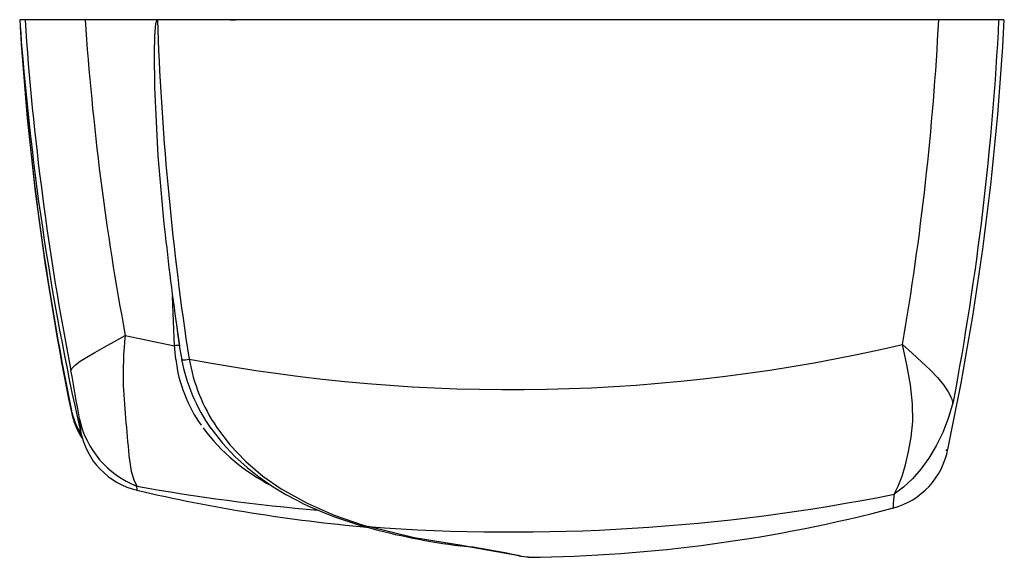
# Model space of a CAD drawing. Extents: x 3490 to 4516, y 8404 to 9184.
# Tile 5 of 6: x 3772 to 4101, y 8959 to 9139. Entities that reach past the tile are written whole.
import ezdxf

# ---------------------------------------------------------------- set-up
doc = ezdxf.new("R2010")
doc.units = 0
doc.header["$LTSCALE"] = 10
doc.header["$MEASUREMENT"] = 0
doc.layers.get('0').update_dxf_attribs({"linetype": 'CONTINUOUS'})

msp = doc.modelspace()

# ---------------------------------------------------------------- linework, layer by layer
at = {"color": 7, "linetype": 'Continuous'}
for p, q in [((3817.63, 9139.207), (3793.46, 9139.207)), ((3841.953, 9139.207), (3843.776, 9139.207)), ((4079.073, 9139.207), (4079.048, 9139.207)), ((3823.388, 9030.08), (3822.726, 9046.546)), ((3824.008, 9037.096), (3824.986, 9030.073)), ((3806.899, 9033.461), (3823.388, 9030.08)), ((3823.433, 9029.461), (3823.388, 9030.08)), ((3823.46, 9028.992), (3823.433, 9029.461)), ((3823.782, 9025.438), (3823.46, 9028.992)), ((3824.742, 9031.912), (3824.955, 9030.407)), ((3824.986, 9030.073), (3824.919, 9030.087)), ((3824.986, 9030.073), (3825.079, 9029.437)), ((3825.079, 9029.437), (3825.15, 9028.954)), ((3825.151, 9028.954), (3825.764, 9025.362)), ((3827.681, 9029.061), (3828.275, 9025.593)), ((3825.764, 9025.362), (3825.692, 9025.398)), ((4083.715, 9010.674), (4083.662, 9010.559)), ((4083.715, 9010.674), (4083.968, 9011.321)), ((3788.777, 9008.287), (3788.825, 9008.275)), ((3788.784, 9008.266), (3788.859, 9007.901)), ((3788.825, 9008.275), (3788.935, 9008.246)), ((3788.848, 9007.937), (3788.903, 9007.911)), ((3788.903, 9007.911), (3789.027, 9007.853)), ((3789.027, 9007.853), (3788.935, 9008.246)), ((3885.648, 8969.913), (3887.633, 8969.346)), ((3886.176, 8970.075), (3888.13, 8969.498))]:
    msp.add_line(p, q, dxfattribs=at)
at = {"color": 7, "linetype": 'Continuous', "flags": 128}
for points in [[(3773.359, 9139.207), (3771.973, 9139.207), (3771.622, 9139.207)], [(3793.46, 9139.207), (3789.522, 9139.207), (3785.817, 9139.207), (3782.448, 9139.207), (3779.505, 9139.207), (3777.066, 9139.207), (3775.199, 9139.207), (3773.952, 9139.207), (3773.359, 9139.207)], [(3803.016, 9139.207), (3798.925, 9139.207), (3796.736, 9139.207)], [(3820.322, 9067.258), (3819.882, 9070.848), (3817.878, 9093.633), (3816.747, 9116.497), (3816.629, 9127.947), (3816.78, 9133.671), (3816.976, 9136.526), (3817.153, 9137.945), (3817.298, 9138.644), (3817.413, 9138.981), (3817.503, 9139.135), (3817.533, 9139.168), (3817.569, 9139.193), (3817.61, 9139.207), (3817.658, 9139.207)], [(4079.048, 9139.207), (4050.058, 9139.207), (4020.889, 9139.207), (3991.59, 9139.207), (3962.203, 9139.207), (3932.776, 9139.207), (3903.88, 9139.207), (3875.033, 9139.207), (3846.277, 9139.207), (3817.658, 9139.207)], [(4079.064, 9139.207), (4078.792, 9139.207), (4075.115, 9139.207), (4071.276, 9139.207)], [(4099.194, 9139.207), (4098.599, 9139.207), (4097.348, 9139.207), (4095.475, 9139.207), (4093.03, 9139.207), (4090.08, 9139.207), (4086.704, 9139.207), (4083.005, 9139.207), (4079.073, 9139.207)], [(4092.083, 9139.207), (4091.276, 9139.207), (4090.461, 9139.207)], [(4100.839, 9139.207), (4100.683, 9139.207), (4099.194, 9139.207)], [(3788.727, 9021.779), (3789.136, 9022.607), (3790.191, 9023.635), (3791.85, 9024.859), (3794.06, 9026.271), (3796.754, 9027.853), (3799.853, 9029.589), (3803.269, 9031.463), (3806.9, 9033.461)], [(4066.921, 9030.485), (4070.202, 9027.553), (4073.304, 9024.72), (4076.132, 9021.995), (4078.607, 9019.392), (4080.663, 9016.939), (4082.236, 9014.656), (4083.27, 9012.563), (4083.715, 9010.674)], [(4070.41, 9004.737), (4070.307, 9010.637), (4069.596, 9016.971), (4068.418, 9023.619), (4066.928, 9030.486)], [(4083.662, 9010.559), (4082.224, 9005.666), (4080.389, 9000.978), (4078.221, 8996.563), (4075.777, 8992.479), (4073.103, 8988.777), (4070.233, 8985.497), (4067.228, 8982.681), (4064.165, 8980.358)], [(3791.993, 9001.058), (3792.115, 9000.563), (3792.158, 9000.671), (3792.079, 9001.556), (3791.879, 9003.207), (3791.561, 9005.6)], [(3837.428, 9002.792), (3842.041, 8996.725), (3847.26, 8991.284), (3852.969, 8986.45), (3859.076, 8982.187), (3867.708, 8977.324), (3876.774, 8973.315), (3886.176, 8970.075)], [(4064.164, 8980.352), (4065.495, 8983.056), (4066.766, 8986.368), (4067.914, 8990.239), (4068.921, 8994.625), (4069.761, 8999.475), (4070.41, 9004.736)], [(3835.531, 9002.438), (3839.371, 8997.467), (3843.533, 8993.03), (3847.63, 8989.311), (3851.554, 8986.208), (3856.387, 8982.874), (3860.649, 8980.298), (3864.258, 8978.342), (3866.788, 8977.079), (3868.773, 8976.147), (3870.826, 8975.232), (3873.52, 8974.104), (3876.872, 8972.809), (3880.899, 8971.396), (3885.618, 8969.922)], [(4081.595, 8994.908), (4081.671, 8995.085), (4081.77, 8995.443)], [(3808.298, 8991.744), (3808.893, 8988.051), (3809.745, 8985.127), (3810.755, 8983.091)], [(3810.807, 8981.813), (3810.834, 8981.93), (3810.756, 8983.09)], [(4063.846, 8975.816), (4063.848, 8975.764), (4063.851, 8975.778)], [(3886.176, 8970.075), (3885.91, 8969.928), (3885.663, 8969.909), (3885.622, 8969.932)], [(3919.444, 8963.162), (3903.59, 8965.769), (3888.13, 8969.498)], [(3919.1, 8963.109), (3919.229, 8963.073), (3919.444, 8963.162)], [(3941.795, 8959.269), (3941.095, 8959.302), (3939.589, 8959.556)]]:
    msp.add_lwpolyline(points, dxfattribs=at)
at = {"color": 7, "linetype": 'Continuous'}
for centre, radius, start, end in [((4689.28, 9204.22), 920.004, 184.052419, 192.757699), ((4696.408, 9194.092), 926.454, 183.396318, 191.569397), ((4705.14, 9201.435), 933.857, 183.820753, 191.091703), ((4700.772, 9200.797), 909.401, 183.883397, 190.603259), ((4813.352, 9174.539), 996.349, 182.032246, 188.395852), ((3165.707, 9186.04), 914.541, 350.206879, 357.064606), ((3182.2, 9186.735), 920.004, 347.991544, 357.038389), ((3160.888, 9186.078), 939.477, 349.279709, 357.140304), ((4689.998, 9194.028), 920.016, 183.596608, 191.650046), ((4725.219, 9163.68), 910.067, 186.084695, 188.325052), ((3919.879, 9020.497), 113.72, 173.45394, 181.86725), ((3824.202, 9019.807), 10.305, 86.00851, 94.53079), ((3936.085, 9589.717), 574.333, 259.180603, 283.167905), ((3826.38, 9032.417), 7.082, 265.0082, 285.51834), ((3886.59, 9035.765), 59.195, 189.89466, 213.84997), ((3871.345, 9031.181), 47.908, 186.88446, 215.38403), ((3883.795, 9036.498), 59.088, 190.72294, 215.23257), ((2553.279, 8797.043), 1255.722, 9.560332, 10.309786), ((4453.592, 9057.876), 648.674, 183.631263, 185.851431), ((3811.309, 9012.056), 22.82, 190.42, 214.50118), ((3812.109, 9013.253), 23.705, 193.16605, 212.82479), ((3822.01, 9012.127), 31.14, 192.09849, 248.81486), ((3885.293, 9041.463), 65.244, 216.62598, 243.19702), ((3816.546, 9006.09), 25.047, 190.66572, 257.15227), ((4057.281, 9000.122), 25.224, 284.72954, 349.66854), ((3926.522, 9621.278), 648.603, 259.71851, 265.116877), ((3936.276, 9517.207), 550, 256.81076, 264.94937), ((3936.34, 9620.317), 652.602, 265.763533, 281.29555), ((4081.895, 8976.829), 18.077, 168.74765, 183.21143), ((3936.276, 9459.207), 500, 270.63254, 284.78383), ((3945.963, 9180.504), 219.066, 254.50672, 262.9555), ((3887.724, 8969.948), 0.606, 260.23584, 312.10318), ((3861.789, 8576.057), 391.245, 78.57933, 81.57647), ((3871.422, 8636.85), 329.827, 78.07228, 81.62803)]:
    msp.add_arc(centre, radius, start, end, dxfattribs=at)

doc.saveas('drawing.dxf')
